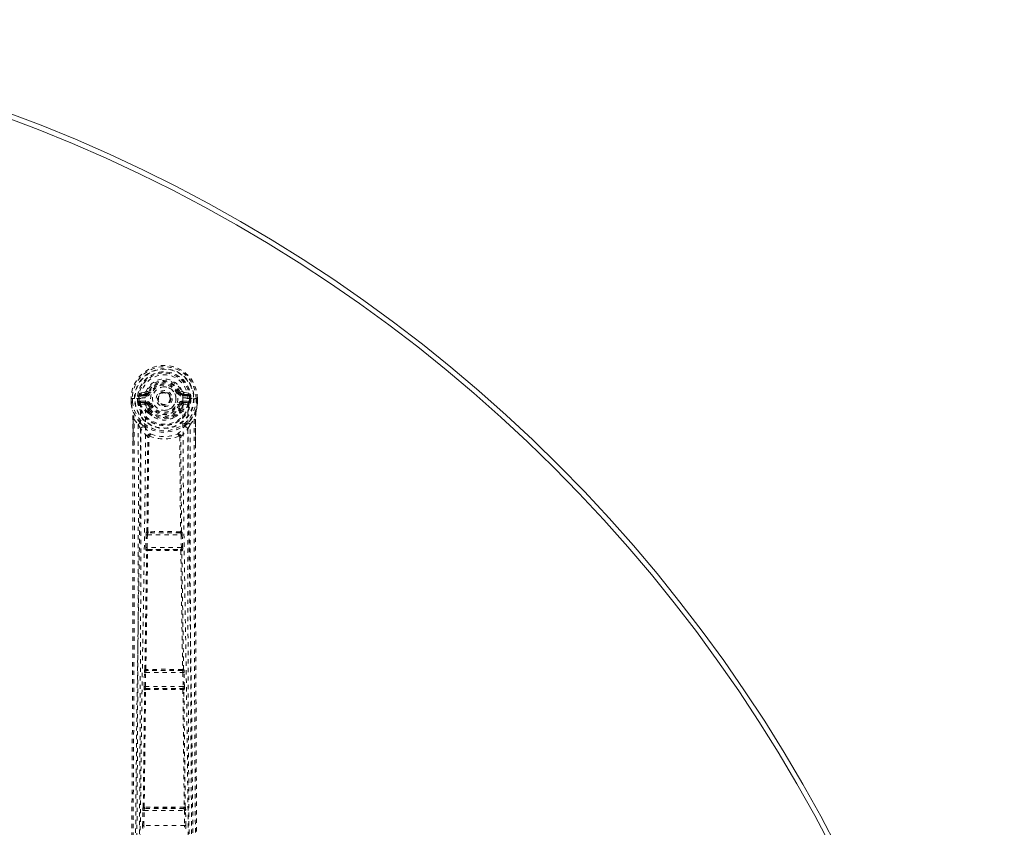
# Model space of a CAD drawing. Header units: inches. Extents: x 5.4 to 76.9, y 20.5 to 56.2.
# Tile 9 of 9: x 53.8 to 76.9, y 37.3 to 56.2. Entities that reach past the tile are written whole.
import ezdxf

# ---------------------------------------------------------------- set-up
doc = ezdxf.new("R2010")
doc.units = ezdxf.units.IN
doc.header["$MEASUREMENT"] = 0
doc.linetypes.add('SLD-Dashed', pattern=[0.075, 0.05, -0.025])
doc.linetypes.add('SLD-Solid', pattern=[0])

msp = doc.modelspace()

# ---------------------------------------------------------------- linework, layer by layer
at = {"color": 7, "linetype": 'SLD-Dashed', "lineweight": 0}
for p, q in [((56.717, 47.484), (56.598, 47.461)), ((56.804, 47.488), (56.826, 47.479)), ((57.52, 47.479), (57.542, 47.488)), ((57.597, 47.511), (57.542, 47.488)), ((57.542, 47.488), (57.545, 47.482)), ((57.749, 47.461), (57.63, 47.484)), ((56.394, 47.338), (56.394, 47.26)), ((56.398, 47.338), (56.394, 47.338)), ((56.394, 47.26), (56.394, 47.26)), ((56.395, 47.338), (56.395, 47.259)), ((56.451, 47.338), (56.398, 47.338)), ((56.423, 47.338), (56.424, 47.261)), ((56.474, 47.338), (56.451, 47.338)), ((56.619, 47.338), (56.474, 47.338)), ((56.545, 47.265), (56.545, 47.338)), ((56.575, 47.266), (56.545, 47.264)), ((56.545, 47.264), (56.545, 47.265)), ((56.58, 47.338), (56.574, 47.338)), ((56.574, 47.338), (56.575, 47.267)), ((56.575, 47.265), (56.581, 47.246)), ((56.58, 47.261), (56.58, 47.338)), ((56.581, 47.246), (56.58, 47.261)), ((56.587, 47.223), (56.589, 47.22)), ((56.615, 47.272), (56.615, 47.242)), ((56.615, 47.272), (56.744, 47.272)), ((56.744, 47.218), (56.615, 47.242)), ((56.615, 47.242), (56.744, 47.242)), ((56.619, 47.338), (56.619, 47.338)), ((56.628, 47.424), (56.744, 47.445)), ((56.628, 47.424), (56.628, 47.395)), ((56.744, 47.424), (56.628, 47.424)), ((56.744, 47.395), (56.628, 47.395)), ((56.744, 47.445), (56.744, 47.424)), ((56.744, 47.395), (56.744, 47.424)), ((56.744, 47.272), (56.744, 47.242)), ((56.744, 47.218), (56.744, 47.242)), ((57.329, 47.343), (57.33, 47.333)), ((57.33, 47.333), (57.329, 47.319)), ((57.602, 47.445), (57.718, 47.424)), ((57.602, 47.445), (57.602, 47.424)), ((57.718, 47.424), (57.602, 47.424)), ((57.602, 47.395), (57.602, 47.424)), ((57.718, 47.395), (57.602, 47.395)), ((57.602, 47.272), (57.602, 47.242)), ((57.602, 47.272), (57.731, 47.272)), ((57.731, 47.242), (57.602, 47.218)), ((57.602, 47.218), (57.602, 47.242)), ((57.602, 47.242), (57.731, 47.242)), ((57.718, 47.395), (57.718, 47.424)), ((57.727, 47.338), (57.727, 47.338)), ((57.727, 47.338), (57.896, 47.338)), ((57.731, 47.242), (57.731, 47.272)), ((57.757, 47.22), (57.76, 47.223)), ((57.766, 47.261), (57.767, 47.338)), ((57.771, 47.265), (57.766, 47.246)), ((57.766, 47.246), (57.766, 47.261)), ((57.767, 47.338), (57.772, 47.338)), ((57.767, 47.338), (57.767, 47.338)), ((57.771, 47.265), (57.768, 47.239)), ((57.772, 47.267), (57.772, 47.338)), ((57.801, 47.264), (57.772, 47.266)), ((57.802, 47.338), (57.801, 47.265)), ((57.801, 47.265), (57.801, 47.264)), ((57.896, 47.338), (57.949, 47.338)), ((57.923, 47.261), (57.923, 47.338)), ((57.953, 47.338), (57.949, 47.338)), ((57.951, 47.261), (57.949, 47.21)), ((57.951, 47.259), (57.951, 47.338)), ((57.953, 47.338), (57.952, 47.26)), ((57.952, 47.26), (57.952, 47.26)), ((56.395, 47.213), (56.395, 47.209)), ((56.426, 47.036), (56.423, 47.054)), ((56.59, 47.22), (56.599, 47.21)), ((56.715, 47.188), (56.599, 47.21)), ((56.787, 47.035), (56.787, 47.073)), ((56.799, 47.177), (56.788, 47.196)), ((56.803, 46.991), (56.791, 47.01)), ((56.826, 47.188), (56.799, 47.177)), ((56.799, 47.177), (56.84, 47.09)), ((56.81, 47.076), (56.81, 47.038)), ((57.506, 47.09), (57.547, 47.177)), ((57.547, 47.177), (57.52, 47.188)), ((57.536, 47.038), (57.536, 47.076)), ((57.555, 47.01), (57.543, 46.991)), ((57.56, 47.073), (57.604, 47.166)), ((57.56, 47.035), (57.56, 47.073)), ((57.631, 47.188), (57.747, 47.21)), ((57.757, 47.22), (57.747, 47.21)), ((57.747, 47.209), (57.747, 47.21)), ((57.747, 47.21), (57.747, 47.209)), ((57.757, 47.22), (57.757, 47.22)), ((57.951, 47.213), (57.951, 47.209)), ((56.437, 46.232), (56.437, 46.84)), ((56.467, 46.839), (56.563, 46.724)), ((57.783, 46.724), (57.88, 46.839)), ((57.909, 46.84), (57.909, 46.266)), ((56.766, 44.209), (56.786, 46.429)), ((56.782, 46.446), (56.782, 46.446)), ((56.789, 44.211), (56.809, 46.431)), ((56.809, 46.432), (56.809, 46.431)), ((57.537, 46.431), (57.537, 46.432)), ((57.537, 46.431), (57.557, 44.211)), ((57.581, 44.209), (57.561, 46.429)), ((57.565, 46.446), (57.565, 46.446)), ((56.74, 43.838), (56.748, 44.133)), ((56.748, 44.133), (56.75, 44.161)), ((56.762, 44.208), (56.766, 44.209)), ((56.77, 43.837), (56.778, 44.132)), ((56.778, 44.132), (57.568, 44.132)), ((56.791, 44.177), (56.795, 44.178)), ((57.555, 44.177), (56.791, 44.177)), ((57.551, 44.206), (57.551, 44.206)), ((57.551, 44.178), (57.555, 44.177)), ((57.568, 44.132), (57.576, 43.837)), ((57.585, 44.208), (57.581, 44.209)), ((57.598, 44.133), (57.596, 44.161)), ((57.606, 43.838), (57.598, 44.133)), ((56.76, 43.759), (56.749, 43.763)), ((57.576, 43.837), (56.77, 43.837)), ((56.789, 43.788), (56.779, 43.792)), ((56.779, 43.792), (57.568, 43.792)), ((57.568, 43.792), (57.557, 43.788)), ((57.558, 43.766), (57.558, 43.766)), ((57.587, 43.759), (57.598, 43.763)), ((56.716, 40.974), (56.719, 40.975)), ((57.63, 40.974), (57.628, 40.975)), ((56.699, 40.571), (56.707, 40.899)), ((56.729, 40.571), (56.736, 40.898)), ((56.736, 40.898), (57.61, 40.898)), ((56.746, 40.943), (56.748, 40.944)), ((57.6, 40.943), (56.746, 40.943)), ((57.598, 40.944), (57.6, 40.943)), ((57.61, 40.898), (57.617, 40.571)), ((57.647, 40.571), (57.64, 40.899)), ((57.617, 40.571), (56.729, 40.571)), ((56.742, 40.523), (56.735, 40.526)), ((56.735, 40.526), (57.611, 40.526)), ((57.611, 40.526), (57.605, 40.523)), ((56.68, 37.737), (56.712, 40.494)), ((56.702, 37.738), (56.734, 40.495)), ((56.712, 40.494), (56.705, 40.497)), ((57.612, 40.495), (57.644, 37.738)), ((57.635, 40.494), (57.641, 40.497)), ((57.667, 37.737), (57.635, 40.494)), ((56.678, 37.736), (56.68, 37.737)), ((57.668, 37.736), (57.667, 37.737)), ((56.665, 37.309), (56.67, 37.661)), ((56.695, 37.308), (56.7, 37.661)), ((56.7, 37.661), (57.646, 37.661)), ((56.708, 37.706), (56.71, 37.706)), ((57.638, 37.706), (56.708, 37.706)), ((56.714, 37.707), (56.714, 37.707)), ((57.632, 37.707), (57.632, 37.707)), ((57.637, 37.706), (57.638, 37.706)), ((57.646, 37.661), (57.652, 37.308)), ((57.681, 37.309), (57.676, 37.661)), ((57.652, 37.308), (56.695, 37.308))]:
    msp.add_line(p, q, dxfattribs=at)
at = {"color": 7, "linetype": 'SLD-Dashed', "lineweight": 0, "flags": 128}
for points in [[(57.61, 47.355), (57.604, 47.435), (57.579, 47.512), (57.538, 47.582), (57.483, 47.644), (57.416, 47.693), (57.34, 47.73), (57.258, 47.752), (57.173, 47.759), (57.088, 47.752), (57.007, 47.73), (56.931, 47.693), (56.864, 47.644), (56.808, 47.582), (56.767, 47.512), (56.743, 47.435), (56.736, 47.355)], [(56.854, 47.467), (56.849, 47.47), (56.844, 47.472), (56.839, 47.474), (56.835, 47.475), (56.831, 47.477), (56.829, 47.478), (56.827, 47.479), (56.826, 47.479)], [(57.492, 47.467), (57.498, 47.47), (57.503, 47.472), (57.507, 47.474), (57.511, 47.475), (57.515, 47.477), (57.518, 47.478), (57.519, 47.479), (57.52, 47.479)], [(56.394, 47.338), (56.393, 47.338), (56.394, 47.338), (56.397, 47.338), (56.4, 47.338), (56.405, 47.338), (56.411, 47.338), (56.417, 47.338), (56.423, 47.338)], [(56.424, 47.261), (56.417, 47.26), (56.411, 47.26), (56.406, 47.26), (56.401, 47.26), (56.397, 47.26), (56.395, 47.26), (56.394, 47.26), (56.394, 47.26)], [(56.424, 47.26), (56.422, 47.256), (56.414, 47.244), (56.412, 47.24), (56.411, 47.235), (56.411, 47.23), (56.41, 47.229), (56.408, 47.227), (56.405, 47.226), (56.401, 47.225), (56.4, 47.224), (56.399, 47.223), (56.399, 47.218), (56.398, 47.21), (56.397, 47.208), (56.397, 47.208), (56.396, 47.208), (56.395, 47.209)], [(56.485, 29.937), (56.483, 32.379), (56.487, 34.821), (56.501, 37.261), (56.526, 39.7), (56.554, 41.613), (56.584, 43.525), (56.609, 45.433), (56.619, 47.338)], [(56.575, 47.265), (56.575, 47.266), (56.575, 47.266)], [(56.58, 47.261), (56.597, 47.27), (56.615, 47.272)], [(56.628, 47.395), (56.605, 47.399), (56.585, 47.412)], [(56.594, 29.992), (56.592, 32.43), (56.596, 34.866), (56.611, 37.301), (56.639, 39.733), (56.669, 41.643), (56.701, 43.55), (56.727, 45.454), (56.736, 47.355)], [(57.61, 47.355), (57.62, 45.42), (57.647, 43.48), (57.679, 41.539), (57.709, 39.594), (57.732, 37.648), (57.749, 35.098), (57.755, 32.546), (57.752, 29.992)], [(57.761, 47.412), (57.742, 47.399), (57.718, 47.395)], [(57.861, 29.937), (57.864, 32.379), (57.86, 34.821), (57.846, 37.261), (57.82, 39.7), (57.792, 41.613), (57.762, 43.525), (57.737, 45.433), (57.727, 47.338)], [(57.731, 47.272), (57.749, 47.27), (57.766, 47.261)], [(57.772, 47.266), (57.771, 47.266), (57.771, 47.265)], [(57.923, 47.338), (57.93, 47.338), (57.936, 47.338), (57.941, 47.338), (57.946, 47.338), (57.95, 47.338), (57.952, 47.338), (57.953, 47.338), (57.953, 47.338)], [(57.923, 47.261), (57.929, 47.26), (57.935, 47.26), (57.941, 47.26), (57.945, 47.26), (57.949, 47.26), (57.951, 47.26), (57.953, 47.26), (57.952, 47.26)], [(57.951, 47.209), (57.95, 47.207), (57.95, 47.207), (57.949, 47.208), (57.949, 47.209), (57.948, 47.218), (57.947, 47.222), (57.946, 47.223), (57.945, 47.224), (57.941, 47.225), (57.939, 47.226), (57.938, 47.227), (57.937, 47.229), (57.935, 47.236), (57.934, 47.24), (57.932, 47.244), (57.926, 47.252), (57.924, 47.256), (57.923, 47.26)], [(56.395, 47.213), (56.408, 47.125), (56.423, 47.054)], [(56.395, 47.209), (56.409, 47.117), (56.425, 47.043)], [(56.423, 47.054), (56.423, 47.048), (56.425, 47.043)], [(56.605, 46.765), (56.505, 46.888), (56.425, 47.043)], [(56.743, 47.166), (56.729, 47.183), (56.715, 47.188)], [(56.787, 47.073), (56.764, 47.115), (56.743, 47.166)], [(56.791, 47.01), (56.791, 47.011), (56.787, 47.035)], [(56.854, 47.2), (56.849, 47.197), (56.844, 47.195), (56.839, 47.193), (56.835, 47.191), (56.831, 47.19), (56.829, 47.189), (56.827, 47.188), (56.826, 47.188)], [(57.492, 47.2), (57.498, 47.197), (57.503, 47.195), (57.507, 47.193), (57.511, 47.191), (57.515, 47.19), (57.518, 47.189), (57.519, 47.188), (57.52, 47.188)], [(57.56, 47.035), (57.556, 47.011), (57.555, 47.01)], [(57.604, 47.166), (57.617, 47.183), (57.631, 47.188)], [(57.922, 47.043), (57.841, 46.888), (57.741, 46.765)], [(57.918, 47.01), (57.913, 46.956), (57.909, 46.84)], [(57.923, 47.054), (57.92, 47.034), (57.918, 47.01)], [(57.922, 47.043), (57.938, 47.117), (57.951, 47.209)], [(57.922, 47.043), (57.923, 47.048), (57.923, 47.054)], [(57.951, 47.213), (57.939, 47.125), (57.923, 47.054)], [(56.396, 29.842), (56.402, 30.778), (56.408, 31.75), (56.414, 32.758), (56.419, 33.527), (56.419, 33.629), (56.42, 33.732), (56.421, 33.834), (56.421, 33.938), (56.422, 34.041), (56.423, 34.165), (56.425, 34.532), (56.427, 34.867), (56.429, 35.171), (56.431, 35.442), (56.434, 35.95), (56.436, 36.394), (56.44, 37.052), (56.444, 37.651), (56.447, 38.193), (56.451, 38.801), (56.454, 39.421), (56.46, 40.619), (56.465, 41.895), (56.469, 43.127), (56.471, 44.368), (56.47, 45.618), (56.467, 46.839)], [(56.437, 46.84), (56.437, 46.84), (56.438, 46.84), (56.441, 46.84), (56.444, 46.84), (56.448, 46.839), (56.454, 46.839), (56.46, 46.839), (56.467, 46.839)], [(56.439, 46.84), (56.44, 46.562), (56.441, 46.322), (56.441, 46.232)], [(56.803, 46.991), (56.881, 46.925), (56.934, 46.896)], [(57.412, 46.896), (57.465, 46.925), (57.543, 46.991)], [(57.88, 46.839), (57.876, 45.504), (57.876, 44.15), (57.878, 42.771), (57.883, 41.446), (57.889, 40.079), (57.896, 38.714), (57.904, 37.413), (57.911, 36.259), (57.916, 35.454), (57.924, 34.128), (57.931, 32.986), (57.938, 31.896), (57.944, 30.848), (57.95, 29.842)], [(57.909, 46.84), (57.91, 46.84), (57.908, 46.84), (57.906, 46.84), (57.902, 46.84), (57.898, 46.839), (57.893, 46.839), (57.887, 46.839), (57.88, 46.839)], [(57.906, 46.266), (57.906, 46.509), (57.908, 46.84)], [(56.563, 46.724), (56.564, 45.966), (56.565, 45.172), (56.564, 44.342), (56.562, 43.475), (56.56, 42.624), (56.557, 41.907), (56.554, 41.221), (56.55, 40.486), (56.546, 39.699), (56.545, 39.458), (56.543, 39.213), (56.542, 38.963), (56.541, 38.745), (56.54, 38.568), (56.539, 38.383), (56.537, 38.189), (56.536, 37.986), (56.534, 37.577), (56.531, 37.136), (56.528, 36.664), (56.528, 36.572), (56.527, 36.549), (56.527, 36.532), (56.527, 36.509), (56.527, 36.479), (56.527, 36.444), (56.526, 36.402), (56.526, 36.256), (56.524, 36.062), (56.523, 35.862), (56.522, 35.627), (56.52, 35.359), (56.519, 35.245), (56.518, 35.125), (56.518, 35), (56.517, 34.87), (56.516, 34.787), (56.516, 34.707), (56.511, 33.872), (56.506, 33.067), (56.501, 32.305), (56.497, 31.586), (56.493, 30.909)], [(56.623, 46.613), (56.62, 42.687), (56.601, 38.761), (56.577, 34.835), (56.553, 30.909)], [(56.782, 46.446), (56.697, 46.525), (56.623, 46.613)], [(56.701, 46.677), (56.71, 46.668), (56.716, 46.662)], [(57.565, 46.446), (57.65, 46.525), (57.724, 46.613)], [(57.646, 46.677), (57.636, 46.668), (57.631, 46.662)], [(57.794, 30.909), (57.77, 34.835), (57.746, 38.761), (57.727, 42.687), (57.724, 46.613)], [(57.854, 30.909), (57.85, 31.521), (57.846, 32.167), (57.842, 32.849), (57.838, 33.567), (57.833, 34.309), (57.832, 34.408), (57.832, 34.509), (57.831, 34.61), (57.83, 34.711), (57.83, 34.813), (57.829, 34.941), (57.827, 35.327), (57.824, 35.669), (57.823, 35.97), (57.821, 36.228), (57.82, 36.37), (57.819, 36.495), (57.819, 36.603), (57.818, 36.694), (57.818, 36.768), (57.817, 36.824), (57.816, 36.955), (57.815, 37.13), (57.812, 37.652), (57.809, 38.133), (57.808, 38.363), (57.807, 38.583), (57.805, 38.792), (57.804, 39.052), (57.802, 39.314), (57.801, 39.57), (57.8, 39.819), (57.794, 40.938), (57.788, 42.128), (57.785, 43.268), (57.782, 44.423), (57.782, 45.586), (57.783, 46.724)], [(56.829, 46.452), (56.825, 46.462), (56.818, 46.469), (56.811, 46.474), (56.802, 46.474), (56.795, 46.472), (56.788, 46.465), (56.784, 46.457), (56.782, 46.446)], [(57.565, 46.446), (57.563, 46.457), (57.558, 46.465), (57.552, 46.472), (57.544, 46.474), (57.536, 46.474), (57.528, 46.469), (57.522, 46.462), (57.517, 46.452)], [(56.366, 29.843), (56.392, 34.092), (56.418, 38.342), (56.437, 42.591), (56.437, 46.232)], [(57.909, 46.266), (57.909, 42.591), (57.928, 38.342), (57.954, 34.092), (57.98, 29.843)], [(56.748, 44.133), (56.752, 44.132), (56.758, 44.132), (56.768, 44.132), (56.778, 44.132)], [(56.789, 44.211), (56.783, 44.208), (56.778, 44.203), (56.776, 44.197), (56.776, 44.191), (56.778, 44.186), (56.782, 44.182), (56.788, 44.179), (56.795, 44.178)], [(56.789, 44.211), (56.791, 44.208), (56.793, 44.206), (56.794, 44.206), (56.795, 44.206)], [(57.551, 44.178), (57.558, 44.179), (57.564, 44.182), (57.568, 44.186), (57.57, 44.191), (57.57, 44.197), (57.568, 44.203), (57.564, 44.208), (57.557, 44.211)], [(57.551, 44.206), (57.552, 44.206), (57.553, 44.206), (57.555, 44.208), (57.557, 44.211)], [(57.568, 44.132), (57.578, 44.132), (57.588, 44.132), (57.595, 44.132), (57.598, 44.133)], [(56.719, 40.975), (56.739, 42.368), (56.76, 43.759)], [(56.74, 43.838), (56.742, 43.838), (56.744, 43.838), (56.747, 43.838), (56.75, 43.838), (56.755, 43.838), (56.76, 43.837), (56.765, 43.837), (56.77, 43.837)], [(56.741, 40.976), (56.762, 42.37), (56.783, 43.762)], [(56.789, 43.788), (56.783, 43.788), (56.778, 43.785), (56.774, 43.782), (56.772, 43.778), (56.772, 43.773), (56.774, 43.769), (56.778, 43.765), (56.783, 43.762)], [(56.788, 43.766), (56.787, 43.766), (56.786, 43.765), (56.785, 43.764), (56.783, 43.762)], [(57.563, 43.762), (57.569, 43.765), (57.572, 43.769), (57.574, 43.773), (57.574, 43.778), (57.572, 43.782), (57.568, 43.785), (57.563, 43.788), (57.557, 43.788)], [(57.563, 43.762), (57.584, 42.37), (57.605, 40.976)], [(57.576, 43.837), (57.582, 43.837), (57.587, 43.837), (57.592, 43.838), (57.596, 43.838), (57.6, 43.838), (57.603, 43.838), (57.605, 43.838), (57.606, 43.838)], [(57.628, 40.975), (57.607, 42.368), (57.587, 43.759)], [(56.741, 40.977), (56.735, 40.973), (56.731, 40.968), (56.729, 40.963), (56.729, 40.957), (56.731, 40.952), (56.735, 40.948), (56.741, 40.945), (56.748, 40.944)], [(57.598, 40.944), (57.605, 40.945), (57.611, 40.948), (57.616, 40.952), (57.618, 40.957), (57.618, 40.963), (57.616, 40.968), (57.611, 40.973), (57.605, 40.977)], [(57.599, 40.971), (57.6, 40.972), (57.601, 40.972), (57.603, 40.973), (57.605, 40.977)], [(56.708, 40.918), (56.707, 40.913), (56.709, 40.899)], [(56.707, 40.899), (56.71, 40.899), (56.716, 40.899), (56.726, 40.898), (56.736, 40.898)], [(57.61, 40.898), (57.62, 40.898), (57.63, 40.899), (57.637, 40.899), (57.64, 40.899)], [(57.638, 40.899), (57.639, 40.913), (57.639, 40.918)], [(56.699, 40.571), (56.7, 40.571), (56.702, 40.571), (56.705, 40.571), (56.709, 40.571), (56.713, 40.571), (56.718, 40.571), (56.724, 40.571), (56.729, 40.571)], [(56.742, 40.523), (56.735, 40.522), (56.73, 40.52), (56.726, 40.516), (56.723, 40.512), (56.723, 40.507), (56.725, 40.502), (56.729, 40.498), (56.734, 40.495)], [(57.612, 40.495), (57.617, 40.498), (57.621, 40.502), (57.623, 40.507), (57.623, 40.512), (57.621, 40.516), (57.617, 40.52), (57.611, 40.522), (57.605, 40.523)], [(57.617, 40.571), (57.623, 40.571), (57.628, 40.571), (57.633, 40.571), (57.637, 40.571), (57.641, 40.571), (57.644, 40.571), (57.646, 40.571), (57.647, 40.571)], [(56.74, 40.5), (56.739, 40.499), (56.738, 40.499), (56.736, 40.498), (56.734, 40.495)], [(56.702, 37.738), (56.696, 37.735), (56.692, 37.73), (56.69, 37.725), (56.69, 37.719), (56.692, 37.714), (56.697, 37.71), (56.703, 37.707), (56.71, 37.706)], [(56.702, 37.738), (56.704, 37.735), (56.706, 37.734), (56.707, 37.733), (56.708, 37.733)], [(57.637, 37.706), (57.644, 37.707), (57.65, 37.71), (57.654, 37.714), (57.657, 37.719), (57.657, 37.725), (57.655, 37.73), (57.65, 37.735), (57.644, 37.738)], [(57.639, 37.733), (57.64, 37.733), (57.641, 37.734), (57.642, 37.735), (57.644, 37.738)], [(56.67, 37.661), (56.673, 37.661), (56.68, 37.661), (56.689, 37.661), (56.7, 37.661)], [(56.671, 37.68), (56.671, 37.675), (56.672, 37.661)], [(57.646, 37.661), (57.657, 37.661), (57.667, 37.661), (57.673, 37.661), (57.676, 37.661)], [(57.674, 37.661), (57.676, 37.675), (57.675, 37.68)], [(56.665, 37.309), (56.666, 37.309), (56.668, 37.309), (56.671, 37.309), (56.675, 37.308), (56.679, 37.308), (56.684, 37.308), (56.689, 37.308), (56.695, 37.308)], [(57.652, 37.308), (57.657, 37.308), (57.662, 37.308), (57.667, 37.308), (57.672, 37.308), (57.675, 37.309), (57.678, 37.309), (57.68, 37.309), (57.681, 37.309)]]:
    msp.add_lwpolyline(points, dxfattribs=at)
at = {"color": 7, "linetype": 'SLD-Dashed', "lineweight": 0}
for radius in [0.7, 0.69, 0.623, 0.32, 0.275, 0.188, 0.156, 0.142, 0.139, 0.138]:
    msp.add_circle((57.173, 47.333), radius, dxfattribs=at)
at = {"color": 7, "linetype": 'SLD-Solid', "lineweight": 15}
for radius, start, end in [(35.75, 0, 180), (35.632, 0.1899, 179.8101), (35.632, 0.1899, 179.8101)]:
    msp.add_arc((41.173, 20.484), radius, start, end, dxfattribs=at)
at = {"color": 7, "linetype": 'SLD-Dashed', "lineweight": 0}
for centre, radius, start, end in [((57.173, 47.333), 0.78, 0, 179.6863), ((57.173, 47.333), 0.78, 0.3208, 179.6784), ((57.173, 47.333), 0.75, 0.321, 179.679), ((57.173, 47.333), 0.629, 0.4096, 179.586), ((57.173, 47.333), 0.599, 0.4095, 179.5861), ((57.173, 47.338), 0.554, 0.0503, 179.957), ((57.173, 47.333), 0.459, 22.774, 157.226), ((57.173, 47.333), 0.4, 22.774, 157.226), ((57.173, 47.333), 0.376, 22.774, 157.226), ((56.789, 47.385), 0.206, 158.3436, 172.3374), ((56.627, 47.454), 0.0299, 167.891, 271.953), ((56.745, 47.475), 0.0301, 162.3812, 268.545), ((56.708, 47.529), 0.0456, 281.4041, 337.4189), ((56.739, 47.516), 0.0714, 274.7345, 337.15), ((56.744, 47.513), 0.089, 270, 337.226), ((56.744, 47.513), 0.119, 270.0003, 337.2253), ((54.772, 42.725), 5.179, 66.897, 67.5535), ((57.173, 47.333), 0.346, 22.7737, 157.2263), ((57.173, 47.333), 0.275, 90.0001, 269.9999), ((57.173, 47.333), 0.275, 270.0002, 89.9998), ((57.602, 47.513), 0.119, 202.7741, 269.9998), ((57.602, 47.513), 0.089, 202.774, 270), ((57.608, 47.516), 0.0716, 208.9504, 265.1671), ((57.639, 47.529), 0.0457, 202.6601, 258.5149), ((57.601, 47.475), 0.0301, 271.4507, 17.6231), ((57.719, 47.454), 0.0299, 268.0479, 12.1081), ((57.557, 47.385), 0.206, 7.6604, 21.656), ((57.22, 47.255), 0.826, 179.6563, 182.9103), ((56.828, 47.248), 0.434, 178.3283, 185.6221), ((57.173, 47.333), 0.753, 185.5814, 354.4205), ((57.173, 47.333), 0.632, 186.2981, 353.7019), ((57.173, 47.333), 0.602, 186.4998, 349.3934), ((57.173, 47.333), 0.593, 172.3909, 179.5868), ((56.655, 47.253), 0.0745, 185.4279, 203.3847), ((56.615, 47.212), 0.0305, 89.0097, 157.7959), ((56.734, 46.967), 0.389, 89.6784, 107.1682), ((56.744, 47.153), 0.119, 22.7736, 90), ((56.744, 47.153), 0.089, 22.774, 90), ((57.602, 47.153), 0.119, 89.9999, 157.227), ((57.602, 47.153), 0.089, 90, 157.226), ((57.617, 46.997), 0.358, 72.1151, 91.095), ((57.732, 47.212), 0.0305, 22.2079, 90.9887), ((57.659, 47.261), 0.107, 339.3693, 351.8237), ((57.173, 47.333), 0.593, 0.4056, 7.6091), ((57.148, 47.255), 0.805, 357.0458, 0.3843), ((57.173, 47.333), 0.788, 189.1184, 350.8816), ((52.731, 46.175), 3.794, 10.083, 13.2251), ((53.585, 46.754), 2.855, 1.7279, 5.6808), ((55.111, 46.863), 1.326, 359.0083, 7.5019), ((57.036, 47.424), 0.491, 204.6709, 241.7223), ((56.976, 47.426), 0.435, 209.8477, 244.1932), ((56.745, 47.188), 0.0299, 91.0979, 179.1191), ((56.773, 47.16), 0.031, 31.7535, 170.0613), ((56.744, 47.164), 0.0542, 36.2168, 89.3884), ((56.817, 47.07), 0.0305, 40.9362, 174.0468), ((56.808, 47.002), 0.0744, 88.1569, 106.2959), ((56.808, 46.963), 0.0746, 88.1572, 106.24), ((56.846, 46.98), 0.0441, 127.0482, 165.3927), ((56.843, 47.044), 0.0463, 93.6893, 135.7319), ((57.173, 47.344), 0.451, 216.3983, 323.6017), ((56.842, 47.038), 0.0316, 180.7114, 225.4114), ((57.173, 47.366), 0.498, 224.7109, 315.2891), ((57.173, 47.333), 0.376, 202.774, 337.226), ((57.173, 47.329), 0.41, 215.7173, 324.3043), ((57.173, 47.333), 0.346, 202.7741, 337.2259), ((57.173, 47.333), 0.156, 245.0098, 290.1679), ((57.529, 47.07), 0.0305, 5.953, 139.0158), ((57.503, 47.043), 0.0466, 44.3431, 86.1476), ((57.505, 47.038), 0.0316, 314.5886, 359.2857), ((57.5, 46.98), 0.0441, 14.6091, 52.9525), ((57.539, 47.002), 0.0744, 73.7169, 91.836), ((57.539, 46.963), 0.0747, 73.7686, 91.8334), ((57.316, 47.418), 0.483, 297.9632, 335.805), ((57.607, 47.153), 0.0647, 94.7271, 158.8786), ((57.573, 47.16), 0.031, 9.9989, 148.1918), ((57.371, 47.426), 0.434, 295.7998, 330.1524), ((57.601, 47.188), 0.03, 0.888, 88.8972), ((61.615, 46.175), 3.794, 166.7749, 169.9168), ((61.005, 46.742), 3.099, 175.0399, 178.213), ((57.259, 46.044), 0.973, 132.1837, 135.6354), ((58.14, 48.334), 2.195, 225.6314, 229.0213), ((57.173, 47.3), 0.47, 239.427, 300.6385), ((56.204, 48.336), 2.198, 310.9808, 314.3656), ((57.088, 46.044), 0.973, 44.3624, 47.8169), ((62.75, 49.951), 6.978, 207.5462, 208.5858), ((56.683, 46.61), 0.0608, 58.0546, 177.8222), ((57.44, 47.17), 0.885, 215.0115, 229.1435), ((56.906, 47.17), 0.885, 310.8585, 324.9885), ((57.663, 46.61), 0.0608, 2.1744, 121.9471), ((51.638, 49.929), 6.931, 331.4107, 332.4573), ((56.842, 46.443), 0.0608, 71.8533, 176.6891), ((56.758, 46.431), 0.0278, 354.3165, 31.8524), ((56.806, 46.357), 0.0745, 87.7852, 105.775), ((56.833, 46.427), 0.0249, 99.8075, 168.1899), ((56.915, 46.43), 0.0884, 127.1343, 165.7098), ((57.173, 47.351), 0.963, 249.0615, 290.948), ((57.173, 47.282), 0.841, 248.2527, 291.7503), ((57.504, 46.443), 0.0608, 3.3111, 108.1472), ((57.432, 46.43), 0.0884, 14.2822, 52.8738), ((57.512, 46.426), 0.026, 13.3919, 78.5626), ((57.54, 46.357), 0.0746, 74.2328, 92.209), ((57.59, 46.431), 0.0299, 149.4672, 184.3686), ((56.833, 44.165), 0.0828, 149.0754, 183.0455), ((56.792, 44.207), 0.0301, 178.5723, 269.1257), ((56.785, 44.134), 0.0768, 86.8842, 104.3899), ((56.796, 44.208), 0.0301, 178.5564, 269.0931), ((56.836, 44.139), 0.0589, 140.1665, 187.0095), ((57.174, 10.258), 33.951, 89.3629, 90.6385), ((56.837, 44.2), 0.0426, 171.3791, 209.9028), ((56.8, 44.145), 0.0332, 89.4416, 98.2148), ((57.173, 10.39), 33.791, 89.368, 90.632), ((57.509, 44.2), 0.0426, 330.0908, 8.6282), ((57.546, 44.149), 0.0296, 81.246, 91.1047), ((57.55, 44.208), 0.0301, 270.9037, 1.4468), ((57.555, 44.207), 0.0301, 270.8768, 1.423), ((57.51, 44.139), 0.0589, 352.9899, 39.8368), ((57.561, 44.134), 0.0768, 75.6095, 93.1157), ((57.514, 44.165), 0.0829, 356.9544, 30.9228), ((56.888, 43.817), 0.149, 171.8515, 201.0495), ((56.779, 43.762), 0.0301, 90.7715, 178.1972), ((56.79, 43.758), 0.0301, 90.8004, 178.1076), ((56.779, 43.683), 0.0785, 86.9127, 103.9962), ((56.827, 43.825), 0.0582, 167.5397, 213.7654), ((56.821, 43.77), 0.0331, 146.3858, 187.0317), ((57.174, 79.248), 35.485, 269.377, 270.6206), ((56.793, 43.816), 0.0274, 261.8607, 270.2409), ((57.173, 77.187), 33.401, 269.3485, 270.6515), ((57.553, 43.813), 0.0253, 269.4167, 278.4887), ((57.525, 43.77), 0.0331, 352.967, 33.6141), ((57.557, 43.758), 0.0301, 1.8933, 89.1987), ((57.558, 43.76), 0.00598, 16.9198, 83.9253), ((57.568, 43.683), 0.0785, 76.0044, 93.0868), ((57.519, 43.825), 0.0582, 326.2339, 12.4581), ((57.567, 43.762), 0.0301, 1.7855, 89.2458), ((57.458, 43.817), 0.149, 338.9492, 8.1481), ((56.898, 40.912), 0.192, 161.162, 183.9048), ((56.746, 40.973), 0.0301, 178.8918, 269.4428), ((56.737, 40.892), 0.0846, 86.8282, 102.2689), ((56.749, 40.974), 0.0301, 178.8894, 269.4251), ((56.748, 40.978), 0.0068, 194.3987, 264.5238), ((57.173, 7.077), 33.897, 89.28, 90.72), ((57.598, 40.974), 0.0301, 270.5748, 1.1084), ((57.6, 40.973), 0.0301, 270.5511, 1.1143), ((57.61, 40.892), 0.0846, 77.7316, 93.1717), ((57.449, 40.912), 0.192, 356.0929, 18.8403), ((56.81, 40.906), 0.0743, 149.6711, 185.7167), ((56.785, 40.965), 0.038, 170.8316, 213.5546), ((56.753, 40.919), 0.0254, 88.8513, 99.4081), ((57.173, 7.253), 33.694, 89.2856, 90.7144), ((57.562, 40.965), 0.038, 326.4389, 9.1749), ((57.594, 40.917), 0.0278, 81.0391, 90.7098), ((57.536, 40.906), 0.0743, 354.2779, 30.3343), ((56.896, 40.55), 0.198, 173.7126, 195.5611), ((56.735, 40.496), 0.0301, 90.5045, 178.4935), ((56.742, 40.493), 0.0301, 90.5252, 178.4563), ((56.803, 40.558), 0.0749, 170.0564, 205.3102), ((56.771, 40.504), 0.0313, 143.2121, 187.6884), ((56.745, 40.547), 0.0244, 261.2, 270.3323), ((57.173, 73.907), 33.387, 269.266, 270.734), ((57.601, 40.547), 0.0242, 269.6504, 278.8275), ((57.576, 40.504), 0.0313, 352.313, 36.7811), ((57.604, 40.493), 0.0301, 1.5482, 89.4702), ((57.544, 40.558), 0.0748, 334.6831, 9.9502), ((57.611, 40.496), 0.0301, 1.4956, 89.5064), ((57.45, 40.55), 0.198, 344.4387, 6.2877), ((56.73, 40.407), 0.0882, 87.0355, 101.7863), ((57.173, 75.593), 35.096, 269.292, 270.708), ((57.606, 40.494), 0.00596, 15.8108, 84.311), ((57.617, 40.407), 0.0882, 78.2157, 92.963), ((56.884, 37.676), 0.214, 163.5407, 183.827), ((56.708, 37.736), 0.0301, 179.3688, 269.5235), ((56.698, 37.634), 0.104, 87.5801, 99.794), ((56.71, 37.737), 0.0301, 179.3672, 269.5161), ((56.742, 37.727), 0.0351, 170.3205, 215.9795), ((57.173, 3.749), 33.988, 89.2155, 90.7845), ((57.604, 37.727), 0.0351, 324.0231, 9.6752), ((57.636, 37.737), 0.0301, 270.4839, 0.6328), ((57.638, 37.736), 0.0301, 270.4754, 0.6301), ((57.649, 37.634), 0.104, 80.2055, 92.4204), ((57.463, 37.676), 0.214, 356.1741, 16.4564), ((56.782, 37.669), 0.0821, 153.4083, 185.7204), ((56.714, 37.682), 0.0245, 89.2858, 99.4891), ((57.173, 4.085), 33.625, 89.2179, 90.7821), ((57.633, 37.682), 0.0246, 80.5193, 90.6928), ((57.565, 37.669), 0.0822, 354.3002, 26.5711), ((56.88, 37.288), 0.216, 174.5581, 194.5478), ((56.775, 37.296), 0.0814, 171.3782, 203.709), ((57.571, 37.296), 0.0814, 336.2923, 8.6205), ((57.466, 37.288), 0.216, 345.4528, 5.4413)]:
    msp.add_arc(centre, radius, start, end, dxfattribs=at)

doc.saveas('drawing.dxf')
